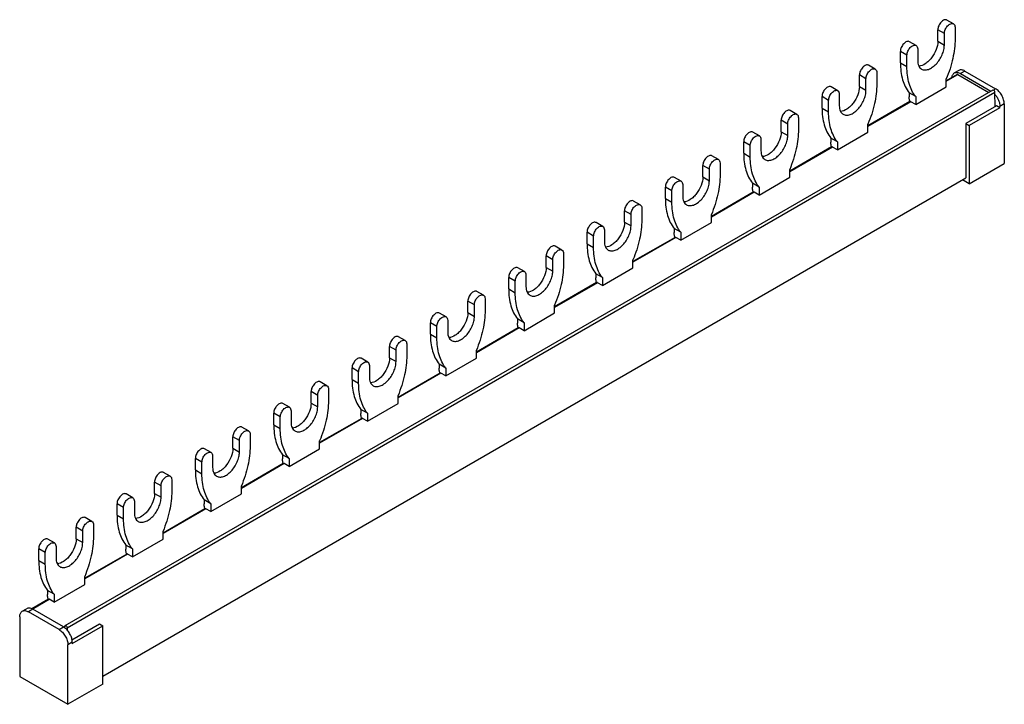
# Model space of a CAD drawing. Header units: millimetres. Extents: x 113 to 272, y 248 to 359.
import ezdxf

# ---------------------------------------------------------------- set-up
doc = ezdxf.new("R2010")
doc.units = ezdxf.units.MM
doc.header["$LTSCALE"] = 38.72
doc.layers.get('0').update_dxf_attribs({"linetype": 'CONTINUOUS'})

msp = doc.modelspace()

# ---------------------------------------------------------------- linework, layer by layer
at = {"color": 7, "linetype": 'Continuous'}
for p, q in [((263.52, 358.42), (262.46, 359.03)), ((260.98, 355.61), (260.98, 357.47)), ((262.04, 355), (262.04, 356.86)), ((263.77, 357.86), (263.77, 356)), ((257.47, 354.93), (256.41, 355.54)), ((254.94, 352.12), (254.94, 353.98)), ((256, 351.51), (256, 353.37)), ((257.73, 354.37), (257.73, 352.51)), ((250.86, 351.11), (249.8, 351.72)), ((248.32, 348.31), (248.32, 350.16)), ((251.12, 350.55), (251.12, 348.69)), ((264.09, 350.24), (262.36, 349.24)), ((264.36, 350.9), (263.66, 350.49)), ((264.24, 350.22), (269.21, 347.35)), ((264.66, 350.39), (269.57, 347.55)), ((265.36, 350.8), (270.31, 347.94)), ((249.38, 347.69), (249.38, 349.55)), ((262.36, 348.24), (262.36, 349.53)), ((269.86, 347.72), (119.95, 261.17)), ((244.82, 347.62), (243.76, 348.23)), ((245.07, 347.06), (245.07, 345.2)), ((256.35, 347.28), (256.35, 346.63)), ((257.41, 346.67), (256.35, 347.28)), ((257.41, 345.39), (262.36, 348.24)), ((270.27, 345.06), (270.22, 347.35)), ((242.28, 344.82), (242.28, 346.67)), ((243.34, 344.2), (243.34, 346.06)), ((256.49, 345.85), (249.7, 341.93)), ((257.41, 345.39), (256.64, 345.83)), ((257.41, 346.67), (257.41, 345.39)), ((271.73, 345.49), (271.73, 335.85)), ((238.21, 343.8), (237.15, 344.42)), ((270.46, 345.16), (265.51, 342.3)), ((271.02, 344.84), (266.07, 341.98)), ((271.02, 344.84), (270.46, 345.16)), ((271.02, 344.84), (271.02, 345.08)), ((235.67, 341), (235.67, 342.86)), ((236.73, 340.39), (236.73, 342.24)), ((238.46, 343.24), (238.46, 341.39)), ((249.7, 340.94), (249.7, 342.22)), ((265.51, 342.3), (266.07, 341.98)), ((265.51, 342.3), (265.51, 333.57)), ((232.16, 340.31), (231.1, 340.93)), ((244.75, 338.08), (249.7, 340.94)), ((266.07, 341.98), (266.07, 332.59)), ((229.62, 337.51), (229.62, 339.37)), ((232.41, 339.75), (232.41, 337.9)), ((243.69, 339.98), (243.69, 339.32)), ((244.75, 339.36), (243.69, 339.98)), ((244.75, 339.36), (244.75, 338.08)), ((230.68, 336.9), (230.68, 338.75)), ((243.83, 338.54), (237.05, 334.62)), ((244.75, 338.08), (243.98, 338.52)), ((225.55, 336.5), (224.49, 337.11)), ((225.8, 335.94), (225.8, 334.08)), ((266.07, 332.59), (271.73, 335.85)), ((223.01, 333.69), (223.01, 335.55)), ((224.07, 333.08), (224.07, 334.94)), ((237.05, 333.63), (237.05, 334.91)), ((126.07, 253.06), (265.51, 333.56)), ((219.5, 333.01), (218.44, 333.62)), ((231.03, 332.67), (231.03, 332.01)), ((232.1, 332.06), (231.03, 332.67)), ((232.1, 330.77), (237.05, 333.63)), ((266.07, 332.59), (264.95, 333.24)), ((216.96, 330.2), (216.96, 332.06)), ((218.02, 329.59), (218.02, 331.45)), ((219.76, 332.45), (219.76, 330.59)), ((231.17, 331.23), (224.39, 327.31)), ((232.1, 330.77), (231.32, 331.22)), ((232.1, 332.06), (232.1, 330.77)), ((212.89, 329.19), (211.83, 329.8)), ((210.35, 326.38), (210.35, 328.24)), ((213.15, 328.63), (213.15, 326.77)), ((206.85, 325.7), (205.79, 326.31)), ((211.41, 325.77), (211.41, 327.63)), ((219.44, 323.46), (224.39, 326.32)), ((224.39, 326.32), (224.39, 327.61)), ((204.31, 322.89), (204.31, 324.75)), ((207.1, 325.14), (207.1, 323.28)), ((218.38, 325.36), (218.38, 324.7)), ((219.44, 324.75), (218.38, 325.36)), ((219.44, 324.75), (219.44, 323.46)), ((205.37, 322.28), (205.37, 324.14)), ((218.52, 323.92), (211.73, 320.01)), ((219.44, 323.46), (218.67, 323.91)), ((200.23, 321.88), (199.17, 322.49)), ((197.7, 319.08), (197.7, 320.93)), ((198.76, 318.46), (198.76, 320.32)), ((200.49, 321.32), (200.49, 319.46)), ((211.73, 319.01), (211.73, 320.3)), ((194.19, 318.39), (193.13, 319)), ((206.78, 316.16), (211.73, 319.01)), ((191.65, 315.59), (191.65, 317.44)), ((192.71, 314.97), (192.71, 316.83)), ((194.44, 317.83), (194.44, 315.97)), ((205.86, 316.62), (199.07, 312.7)), ((205.72, 318.05), (205.72, 317.4)), ((206.78, 317.44), (205.72, 318.05)), ((206.78, 317.44), (206.78, 316.16)), ((187.58, 314.57), (186.52, 315.19)), ((206.78, 316.16), (206.01, 316.6)), ((185.04, 311.77), (185.04, 313.63)), ((187.83, 314.01), (187.83, 312.16)), ((186.1, 311.16), (186.1, 313.01)), ((199.07, 311.71), (199.07, 312.99)), ((181.53, 311.08), (180.47, 311.7)), ((181.79, 310.52), (181.79, 308.67)), ((193.06, 310.74), (193.06, 310.09)), ((194.12, 310.13), (193.06, 310.74)), ((194.12, 308.85), (199.07, 311.71)), ((178.99, 308.28), (178.99, 310.14)), ((180.05, 307.67), (180.05, 309.52)), ((193.2, 309.31), (186.42, 305.39)), ((194.12, 308.85), (193.35, 309.29)), ((194.12, 310.13), (194.12, 308.85)), ((174.92, 307.27), (173.86, 307.88)), ((172.38, 304.46), (172.38, 306.32)), ((173.44, 303.85), (173.44, 305.71)), ((175.17, 306.71), (175.17, 304.85)), ((186.42, 304.4), (186.42, 305.68)), ((168.87, 303.78), (167.81, 304.39)), ((181.47, 301.54), (186.42, 304.4)), ((166.33, 300.97), (166.33, 302.83)), ((169.13, 303.22), (169.13, 301.36)), ((180.41, 303.44), (180.41, 302.78)), ((181.47, 302.82), (180.41, 303.44)), ((181.47, 302.82), (181.47, 301.54)), ((167.4, 300.36), (167.4, 302.22)), ((180.55, 302), (173.76, 298.08)), ((181.47, 301.54), (180.7, 301.99)), ((162.26, 299.96), (161.2, 300.57)), ((162.52, 299.4), (162.52, 297.54)), ((159.72, 297.15), (159.72, 299.01)), ((160.78, 296.54), (160.78, 298.4)), ((173.76, 297.09), (173.76, 298.38)), ((156.22, 296.47), (155.16, 297.08)), ((167.75, 296.13), (167.75, 295.47)), ((168.81, 295.52), (167.75, 296.13)), ((168.81, 294.23), (173.76, 297.09)), ((153.68, 293.66), (153.68, 295.52)), ((154.74, 293.05), (154.74, 294.91)), ((156.47, 295.91), (156.47, 294.05)), ((167.89, 294.69), (161.1, 290.78)), ((168.81, 294.23), (168.04, 294.68)), ((168.81, 295.52), (168.81, 294.23)), ((149.61, 292.65), (148.55, 293.26)), ((147.07, 289.85), (147.07, 291.7)), ((149.86, 292.09), (149.86, 290.23)), ((143.56, 289.16), (142.5, 289.77)), ((148.13, 289.23), (148.13, 291.09)), ((156.15, 286.93), (161.1, 289.78)), ((161.1, 289.78), (161.1, 291.07)), ((141.02, 286.35), (141.02, 288.21)), ((143.81, 288.6), (143.81, 286.74)), ((155.09, 288.82), (155.09, 288.17)), ((156.15, 288.21), (155.09, 288.82)), ((156.15, 288.21), (156.15, 286.93)), ((142.08, 285.74), (142.08, 287.6)), ((155.23, 287.39), (148.45, 283.47)), ((156.15, 286.93), (155.38, 287.37)), ((136.95, 285.34), (135.89, 285.96)), ((134.41, 282.54), (134.41, 284.4)), ((135.47, 281.93), (135.47, 283.78)), ((137.2, 284.78), (137.2, 282.93)), ((148.45, 282.48), (148.45, 283.76)), ((130.9, 281.85), (129.84, 282.47)), ((143.5, 279.62), (148.45, 282.48)), ((128.36, 279.05), (128.36, 280.9)), ((129.42, 278.44), (129.42, 280.29)), ((131.16, 281.29), (131.16, 279.44)), ((142.57, 280.08), (135.79, 276.16)), ((142.43, 281.51), (142.43, 280.86)), ((143.5, 280.9), (142.43, 281.51)), ((143.5, 279.62), (142.72, 280.06)), ((143.5, 280.9), (143.5, 279.62)), ((124.29, 278.04), (123.23, 278.65)), ((121.75, 275.23), (121.75, 277.09)), ((124.55, 277.48), (124.55, 275.62)), ((122.81, 274.62), (122.81, 276.48)), ((135.79, 275.17), (135.79, 276.45)), ((118.25, 274.55), (117.19, 275.16)), ((118.5, 273.99), (118.5, 272.13)), ((129.78, 274.21), (129.78, 273.55)), ((130.84, 273.59), (129.78, 274.21)), ((130.84, 272.31), (135.79, 275.17)), ((115.71, 271.74), (115.71, 273.6)), ((116.77, 271.13), (116.77, 272.99)), ((129.92, 272.77), (123.13, 268.85)), ((130.84, 272.31), (130.07, 272.76)), ((130.84, 273.59), (130.84, 272.31)), ((123.13, 267.86), (123.13, 269.14)), ((118.18, 265), (123.13, 267.86)), ((117.12, 266.9), (117.12, 266.24)), ((118.18, 266.29), (117.12, 266.9)), ((118.18, 266.29), (118.18, 265)), ((117.26, 265.46), (114.57, 263.91)), ((118.18, 265), (117.41, 265.45)), ((112.63, 262.62), (112.63, 252.98)), ((113.04, 263.53), (113.75, 263.94)), ((118.99, 260.57), (114.04, 263.43)), ((119.7, 260.98), (114.75, 263.84)), ((119.91, 261.12), (119.95, 261.17)), ((121.06, 258.91), (125.5, 261.47)), ((121.12, 258.29), (126.07, 261.15)), ((125.5, 261.47), (126.07, 261.15)), ((126.07, 251.76), (126.07, 261.15)), ((120.31, 260.8), (120.32, 260.44)), ((120.41, 248.49), (120.41, 258.12)), ((121.12, 258.29), (121.12, 258.53)), ((112.63, 252.98), (120.41, 248.49)), ((126.07, 251.76), (120.41, 248.49))]:
    msp.add_line(p, q, dxfattribs=at)
at = {"color": 9, "linetype": 'Continuous'}
for p, q in [((262.04, 356.86), (260.98, 357.47)), ((260.98, 355.61), (262.04, 355)), ((256, 353.37), (254.94, 353.98)), ((254.94, 352.12), (256, 351.51)), ((249.38, 349.55), (248.32, 350.16)), ((262.36, 349.14), (264.24, 350.22)), ((265.36, 350.8), (264.66, 350.39)), ((270.22, 347.35), (120.31, 260.8)), ((248.32, 348.31), (249.38, 347.69)), ((269.94, 347.72), (270.31, 347.94)), ((243.34, 346.06), (242.28, 346.67)), ((256.64, 345.83), (249.7, 341.83)), ((271.73, 345.49), (271.02, 345.08)), ((242.28, 344.82), (243.34, 344.2)), ((236.73, 342.24), (235.67, 342.86)), ((235.67, 341), (236.73, 340.39)), ((230.68, 338.75), (229.62, 339.37)), ((229.62, 337.51), (230.68, 336.9)), ((243.98, 338.52), (237.05, 334.52)), ((224.07, 334.94), (223.01, 335.55)), ((223.01, 333.69), (224.07, 333.08)), ((218.02, 331.45), (216.96, 332.06)), ((231.32, 331.22), (224.39, 327.21)), ((216.96, 330.2), (218.02, 329.59)), ((211.41, 327.63), (210.35, 328.24)), ((210.35, 326.38), (211.41, 325.77)), ((205.37, 324.14), (204.31, 324.75)), ((218.67, 323.91), (211.73, 319.91)), ((204.31, 322.89), (205.37, 322.28)), ((198.76, 320.32), (197.7, 320.93)), ((197.7, 319.08), (198.76, 318.46)), ((192.71, 316.83), (191.65, 317.44)), ((191.65, 315.59), (192.71, 314.97)), ((206.01, 316.6), (199.07, 312.6)), ((186.1, 313.01), (185.04, 313.63)), ((185.04, 311.77), (186.1, 311.16)), ((180.05, 309.52), (178.99, 310.14)), ((193.35, 309.29), (186.42, 305.29)), ((178.99, 308.28), (180.05, 307.67)), ((173.44, 305.71), (172.38, 306.32)), ((172.38, 304.46), (173.44, 303.85)), ((167.4, 302.22), (166.33, 302.83)), ((166.33, 300.97), (167.4, 300.36)), ((180.7, 301.99), (173.76, 297.98)), ((160.78, 298.4), (159.72, 299.01)), ((159.72, 297.15), (160.78, 296.54)), ((154.74, 294.91), (153.68, 295.52)), ((168.04, 294.68), (161.1, 290.68)), ((153.68, 293.66), (154.74, 293.05)), ((148.13, 291.09), (147.07, 291.7)), ((147.07, 289.85), (148.13, 289.23)), ((142.08, 287.6), (141.02, 288.21)), ((155.38, 287.37), (148.45, 283.37)), ((141.02, 286.35), (142.08, 285.74)), ((135.47, 283.78), (134.41, 284.4)), ((134.41, 282.54), (135.47, 281.93)), ((129.42, 280.29), (128.36, 280.9)), ((142.72, 280.06), (135.79, 276.06)), ((128.36, 279.05), (129.42, 278.44)), ((122.81, 276.48), (121.75, 277.09)), ((121.75, 275.23), (122.81, 274.62)), ((116.77, 272.99), (115.71, 273.6)), ((130.07, 272.76), (123.13, 268.75)), ((115.71, 271.74), (116.77, 271.13)), ((114.67, 263.87), (117.41, 265.45)), ((114.75, 263.84), (114.04, 263.43)), ((118.99, 260.57), (119.7, 260.98)), ((121.12, 258.53), (120.41, 258.12))]:
    msp.add_line(p, q, dxfattribs=at)
at = {"color": 7, "linetype": 'Continuous'}
for centre, radius, start, end in [((118.69, 259.23), 2.02, 56.0404, 59.9374), ((122.3, 260.05), 2.62, 155.9502, 161.3078), ((118.56, 259.04), 2.25, 52.7259, 56.0203)]:
    msp.add_arc(centre, radius, start, end, dxfattribs=at)
for points, knots in [([(262.46, 359.03), (262.4, 359.07), (262.24, 359.11), (262, 359.06), (261.74, 358.92), (261.41, 358.63), (261.1, 358.14), (260.98, 357.69), (260.98, 357.47)], [0, 0, 0, 0, 0.087137, 0.18685, 0.30453, 0.438667, 0.730081, 1, 1, 1, 1]), ([(262.04, 356.86), (262.04, 357.08), (262.16, 357.53), (262.47, 358.01), (262.8, 358.31), (263.06, 358.44), (263.31, 358.49), (263.46, 358.46), (263.52, 358.42)], [0, 0, 0, 0, 0.269905, 0.561309, 0.695451, 0.813136, 0.912854, 1, 1, 1, 1]), ([(263.52, 358.42), (263.6, 358.37), (263.75, 358.19), (263.77, 357.98), (263.77, 357.86)], [0, 0, 0, 0, 0.449169, 1, 1, 1, 1]), ([(256.41, 355.54), (256.35, 355.58), (256.2, 355.62), (255.95, 355.57), (255.7, 355.43), (255.37, 355.13), (255.06, 354.65), (254.94, 354.2), (254.94, 353.98)], [0, 0, 0, 0, 0.087137, 0.18685, 0.30453, 0.438667, 0.730081, 1, 1, 1, 1]), ([(256, 353.37), (256, 353.59), (256.12, 354.04), (256.43, 354.52), (256.76, 354.82), (257.01, 354.95), (257.26, 355), (257.41, 354.96), (257.47, 354.93)], [0, 0, 0, 0, 0.269905, 0.561309, 0.695451, 0.813136, 0.912854, 1, 1, 1, 1]), ([(257.47, 354.93), (257.56, 354.88), (257.7, 354.7), (257.73, 354.49), (257.73, 354.37)], [0, 0, 0, 0, 0.449169, 1, 1, 1, 1]), ([(260.98, 355.61), (260.98, 355.15), (260.76, 354.19), (260.16, 353.11), (259.51, 352.38), (258.86, 351.85), (258.27, 351.59), (257.9, 351.58)], [0, 0, 0, 0, 0.254379, 0.533878, 0.669211, 0.794256, 1, 1, 1, 1]), ([(258.36, 351.11), (258.51, 351.03), (258.89, 350.93), (259.51, 351.05), (260.14, 351.4), (260.74, 351.93), (261.28, 352.61), (261.7, 353.39), (261.97, 354.19), (262.04, 354.74), (262.04, 355)], [0, 0, 0, 0, 0.08693, 0.186399, 0.303787, 0.437599, 0.582098, 0.729417, 0.87117, 1, 1, 1, 1]), ([(263.77, 356), (263.77, 354.94), (263.49, 352.72), (262.8, 350.6), (262.36, 349.53)], [0, 0, 0, 0, 0.476593, 1, 1, 1, 1]), ([(249.8, 351.72), (249.74, 351.76), (249.59, 351.8), (249.34, 351.75), (249.09, 351.61), (248.76, 351.32), (248.44, 350.84), (248.32, 350.38), (248.32, 350.16)], [0, 0, 0, 0, 0.087137, 0.18685, 0.30453, 0.438667, 0.730081, 1, 1, 1, 1]), ([(254.94, 352.12), (254.94, 351.2), (255.12, 349.49), (255.86, 347.9), (256.35, 347.28)], [0, 0, 0, 0, 0.53968, 1, 1, 1, 1]), ([(257.73, 352.51), (257.73, 352.36), (257.75, 352.06), (257.87, 351.66), (258.07, 351.33), (258.26, 351.17), (258.36, 351.11)], [0, 0, 0, 0, 0.289642, 0.549112, 0.782236, 1, 1, 1, 1]), ([(249.38, 349.55), (249.38, 349.77), (249.5, 350.22), (249.82, 350.71), (250.15, 351), (250.4, 351.14), (250.65, 351.19), (250.8, 351.15), (250.86, 351.11)], [0, 0, 0, 0, 0.269905, 0.561309, 0.695451, 0.813136, 0.912854, 1, 1, 1, 1]), ([(250.86, 351.11), (250.95, 351.06), (251.09, 350.89), (251.12, 350.67), (251.12, 350.55)], [0, 0, 0, 0, 0.449169, 1, 1, 1, 1]), ([(257.41, 346.67), (256.92, 347.28), (256.18, 348.87), (256, 350.59), (256, 351.51)], [0, 0, 0, 0, 0.46032, 1, 1, 1, 1]), ([(263.26, 349.78), (263.27, 349.86), (263.3, 350.01), (263.38, 350.21), (263.5, 350.37), (263.6, 350.46), (263.66, 350.49)], [0, 0, 0, 0, 0.281659, 0.538196, 0.774739, 1, 1, 1, 1]), ([(263.66, 350.49), (263.72, 350.53), (263.88, 350.58), (264.13, 350.59), (264.4, 350.52), (264.57, 350.44), (264.66, 350.39)], [0, 0, 0, 0, 0.217772, 0.450956, 0.710192, 1, 1, 1, 1]), ([(264.24, 350.22), (264.23, 350.23), (264.18, 350.25), (264.12, 350.25), (264.09, 350.24)], [0, 0, 0, 0, 0.293559, 1, 1, 1, 1]), ([(265.36, 350.8), (265.28, 350.85), (265.1, 350.93), (264.83, 350.99), (264.58, 350.99), (264.43, 350.93), (264.36, 350.9)], [0, 0, 0, 0, 0.289808, 0.549044, 0.782228, 1, 1, 1, 1]), ([(251.12, 348.69), (251.12, 347.64), (250.84, 345.42), (250.15, 343.29), (249.7, 342.22)], [0, 0, 0, 0, 0.476593, 1, 1, 1, 1]), ([(243.76, 348.23), (243.7, 348.27), (243.54, 348.31), (243.29, 348.26), (243.04, 348.12), (242.71, 347.83), (242.4, 347.35), (242.28, 346.89), (242.28, 346.67)], [0, 0, 0, 0, 0.087137, 0.18685, 0.30453, 0.438667, 0.730081, 1, 1, 1, 1]), ([(243.34, 346.06), (243.34, 346.28), (243.46, 346.73), (243.77, 347.21), (244.1, 347.51), (244.35, 347.65), (244.6, 347.7), (244.76, 347.66), (244.82, 347.62)], [0, 0, 0, 0, 0.269905, 0.561309, 0.695451, 0.813136, 0.912854, 1, 1, 1, 1]), ([(244.82, 347.62), (244.9, 347.57), (245.04, 347.4), (245.07, 347.18), (245.07, 347.06)], [0, 0, 0, 0, 0.449169, 1, 1, 1, 1]), ([(248.32, 348.31), (248.32, 347.84), (248.1, 346.88), (247.51, 345.81), (246.85, 345.07), (246.2, 344.54), (245.61, 344.29), (245.24, 344.28)], [0, 0, 0, 0, 0.254379, 0.533878, 0.669211, 0.794256, 1, 1, 1, 1]), ([(245.7, 343.81), (245.86, 343.72), (246.24, 343.62), (246.85, 343.74), (247.48, 344.09), (248.09, 344.62), (248.62, 345.3), (249.04, 346.08), (249.31, 346.88), (249.38, 347.43), (249.38, 347.69)], [0, 0, 0, 0, 0.08693, 0.186399, 0.303787, 0.437599, 0.582098, 0.729417, 0.87117, 1, 1, 1, 1]), ([(270.22, 347.35), (270.22, 347.4), (270.19, 347.51), (270.1, 347.64), (269.98, 347.74), (269.89, 347.74), (269.86, 347.72)], [0, 0, 0, 0, 0.273491, 0.566183, 0.816617, 1, 1, 1, 1]), ([(270.24, 347), (270.36, 346.86), (270.57, 346.56), (270.82, 346.08), (270.98, 345.58), (271.02, 345.24), (271.02, 345.08)], [0, 0, 0, 0, 0.259308, 0.520906, 0.771597, 1, 1, 1, 1]), ([(271.73, 345.49), (271.73, 345.6), (271.71, 345.83), (271.63, 346.18), (271.5, 346.54), (271.32, 346.89), (271.11, 347.21), (270.87, 347.5), (270.6, 347.75), (270.41, 347.88), (270.31, 347.94)], [0, 0, 0, 0, 0.114159, 0.237326, 0.366978, 0.500001, 0.633024, 0.762675, 0.885842, 1, 1, 1, 1]), ([(256.47, 345.83), (256.45, 345.9), (256.38, 346.16), (256.35, 346.43), (256.35, 346.63)], [0, 0, 0, 0, 0.263311, 1, 1, 1, 1]), ([(256.64, 345.83), (256.63, 345.84), (256.58, 345.86), (256.52, 345.87), (256.49, 345.85)], [0, 0, 0, 0, 0.295287, 1, 1, 1, 1]), ([(237.15, 344.42), (237.08, 344.45), (236.93, 344.49), (236.68, 344.44), (236.43, 344.3), (236.1, 344.01), (235.79, 343.53), (235.67, 343.07), (235.67, 342.86)], [0, 0, 0, 0, 0.087137, 0.18685, 0.30453, 0.438667, 0.730081, 1, 1, 1, 1]), ([(236.73, 342.24), (236.73, 342.46), (236.85, 342.92), (237.16, 343.4), (237.49, 343.69), (237.74, 343.83), (237.99, 343.88), (238.14, 343.84), (238.21, 343.8)], [0, 0, 0, 0, 0.269905, 0.561309, 0.695451, 0.813136, 0.912854, 1, 1, 1, 1]), ([(238.21, 343.8), (238.29, 343.76), (238.43, 343.58), (238.46, 343.36), (238.46, 343.24)], [0, 0, 0, 0, 0.449169, 1, 1, 1, 1]), ([(242.28, 344.82), (242.28, 343.9), (242.46, 342.18), (243.2, 340.59), (243.69, 339.98)], [0, 0, 0, 0, 0.53968, 1, 1, 1, 1]), ([(244.75, 339.36), (244.26, 339.98), (243.52, 341.57), (243.34, 343.28), (243.34, 344.2)], [0, 0, 0, 0, 0.46032, 1, 1, 1, 1]), ([(245.07, 345.2), (245.07, 345.05), (245.09, 344.75), (245.21, 344.35), (245.41, 344.02), (245.6, 343.87), (245.7, 343.81)], [0, 0, 0, 0, 0.289642, 0.549112, 0.782236, 1, 1, 1, 1]), ([(231.1, 340.93), (231.04, 340.96), (230.88, 341), (230.64, 340.95), (230.38, 340.81), (230.05, 340.52), (229.74, 340.04), (229.62, 339.58), (229.62, 339.37)], [0, 0, 0, 0, 0.087137, 0.18685, 0.30453, 0.438667, 0.730081, 1, 1, 1, 1]), ([(235.67, 341), (235.67, 340.54), (235.45, 339.57), (234.85, 338.5), (234.2, 337.76), (233.54, 337.23), (232.96, 336.98), (232.58, 336.97)], [0, 0, 0, 0, 0.254379, 0.533878, 0.669211, 0.794256, 1, 1, 1, 1]), ([(238.46, 341.39), (238.46, 340.33), (238.18, 338.11), (237.49, 335.99), (237.05, 334.91)], [0, 0, 0, 0, 0.476593, 1, 1, 1, 1]), ([(230.68, 338.75), (230.68, 338.97), (230.8, 339.43), (231.11, 339.91), (231.44, 340.2), (231.7, 340.34), (231.95, 340.39), (232.1, 340.35), (232.16, 340.31)], [0, 0, 0, 0, 0.269905, 0.561309, 0.695451, 0.813136, 0.912854, 1, 1, 1, 1]), ([(232.16, 340.31), (232.24, 340.27), (232.39, 340.09), (232.41, 339.87), (232.41, 339.75)], [0, 0, 0, 0, 0.449169, 1, 1, 1, 1]), ([(233.05, 336.5), (233.2, 336.41), (233.58, 336.31), (234.2, 336.44), (234.83, 336.78), (235.43, 337.31), (235.96, 338), (236.38, 338.77), (236.65, 339.58), (236.73, 340.13), (236.73, 340.39)], [0, 0, 0, 0, 0.08693, 0.186399, 0.303787, 0.437599, 0.582098, 0.729417, 0.87117, 1, 1, 1, 1]), ([(243.81, 338.52), (243.79, 338.59), (243.73, 338.85), (243.69, 339.12), (243.69, 339.32)], [0, 0, 0, 0, 0.263311, 1, 1, 1, 1]), ([(229.62, 337.51), (229.62, 336.59), (229.8, 334.87), (230.55, 333.28), (231.03, 332.67)], [0, 0, 0, 0, 0.53968, 1, 1, 1, 1]), ([(232.41, 337.9), (232.41, 337.74), (232.44, 337.45), (232.56, 337.04), (232.76, 336.72), (232.94, 336.56), (233.05, 336.5)], [0, 0, 0, 0, 0.289642, 0.549112, 0.782236, 1, 1, 1, 1]), ([(243.98, 338.52), (243.97, 338.53), (243.92, 338.55), (243.86, 338.56), (243.83, 338.54)], [0, 0, 0, 0, 0.295287, 1, 1, 1, 1]), ([(224.49, 337.11), (224.43, 337.14), (224.27, 337.18), (224.03, 337.13), (223.77, 337), (223.44, 336.7), (223.13, 336.22), (223.01, 335.77), (223.01, 335.55)], [0, 0, 0, 0, 0.087137, 0.18685, 0.30453, 0.438667, 0.730081, 1, 1, 1, 1]), ([(224.07, 334.94), (224.07, 335.15), (224.19, 335.61), (224.5, 336.09), (224.83, 336.38), (225.09, 336.52), (225.33, 336.57), (225.49, 336.53), (225.55, 336.5)], [0, 0, 0, 0, 0.269905, 0.561309, 0.695451, 0.813136, 0.912854, 1, 1, 1, 1]), ([(225.55, 336.5), (225.63, 336.45), (225.77, 336.27), (225.8, 336.05), (225.8, 335.94)], [0, 0, 0, 0, 0.449169, 1, 1, 1, 1]), ([(232.1, 332.06), (231.61, 332.67), (230.86, 334.26), (230.68, 335.98), (230.68, 336.9)], [0, 0, 0, 0, 0.46032, 1, 1, 1, 1]), ([(218.44, 333.62), (218.38, 333.65), (218.23, 333.69), (217.98, 333.64), (217.73, 333.51), (217.4, 333.21), (217.08, 332.73), (216.96, 332.28), (216.96, 332.06)], [0, 0, 0, 0, 0.087137, 0.18685, 0.30453, 0.438667, 0.730081, 1, 1, 1, 1]), ([(218.02, 331.45), (218.02, 331.66), (218.14, 332.12), (218.46, 332.6), (218.79, 332.89), (219.04, 333.03), (219.29, 333.08), (219.44, 333.04), (219.5, 333.01)], [0, 0, 0, 0, 0.269905, 0.561309, 0.695451, 0.813136, 0.912854, 1, 1, 1, 1]), ([(219.5, 333.01), (219.59, 332.96), (219.73, 332.78), (219.76, 332.56), (219.76, 332.45)], [0, 0, 0, 0, 0.449169, 1, 1, 1, 1]), ([(223.01, 333.69), (223.01, 333.23), (222.79, 332.26), (222.19, 331.19), (221.54, 330.45), (220.88, 329.92), (220.3, 329.67), (219.93, 329.66)], [0, 0, 0, 0, 0.254379, 0.533878, 0.669211, 0.794256, 1, 1, 1, 1]), ([(220.39, 329.19), (220.54, 329.1), (220.92, 329.01), (221.54, 329.13), (222.17, 329.47), (222.77, 330.01), (223.31, 330.69), (223.72, 331.46), (224, 332.27), (224.07, 332.82), (224.07, 333.08)], [0, 0, 0, 0, 0.08693, 0.186399, 0.303787, 0.437599, 0.582098, 0.729417, 0.87117, 1, 1, 1, 1]), ([(225.8, 334.08), (225.8, 333.02), (225.52, 330.8), (224.83, 328.68), (224.39, 327.61)], [0, 0, 0, 0, 0.476593, 1, 1, 1, 1]), ([(231.15, 331.21), (231.13, 331.28), (231.07, 331.54), (231.03, 331.81), (231.03, 332.01)], [0, 0, 0, 0, 0.263311, 1, 1, 1, 1]), ([(231.32, 331.22), (231.31, 331.22), (231.27, 331.25), (231.21, 331.25), (231.17, 331.23)], [0, 0, 0, 0, 0.295287, 1, 1, 1, 1]), ([(211.83, 329.8), (211.77, 329.84), (211.62, 329.88), (211.37, 329.83), (211.12, 329.69), (210.78, 329.39), (210.47, 328.91), (210.35, 328.46), (210.35, 328.24)], [0, 0, 0, 0, 0.087137, 0.18685, 0.30453, 0.438667, 0.730081, 1, 1, 1, 1]), ([(216.96, 330.2), (216.96, 329.28), (217.15, 327.56), (217.89, 325.97), (218.38, 325.36)], [0, 0, 0, 0, 0.53968, 1, 1, 1, 1]), ([(219.44, 324.75), (218.95, 325.36), (218.21, 326.95), (218.02, 328.67), (218.02, 329.59)], [0, 0, 0, 0, 0.46032, 1, 1, 1, 1]), ([(219.76, 330.59), (219.76, 330.43), (219.78, 330.14), (219.9, 329.74), (220.1, 329.41), (220.29, 329.25), (220.39, 329.19)], [0, 0, 0, 0, 0.289642, 0.549112, 0.782236, 1, 1, 1, 1]), ([(211.41, 327.63), (211.41, 327.85), (211.53, 328.3), (211.84, 328.78), (212.18, 329.08), (212.43, 329.21), (212.68, 329.26), (212.83, 329.22), (212.89, 329.19)], [0, 0, 0, 0, 0.269905, 0.561309, 0.695451, 0.813136, 0.912854, 1, 1, 1, 1]), ([(212.89, 329.19), (212.97, 329.14), (213.12, 328.96), (213.15, 328.75), (213.15, 328.63)], [0, 0, 0, 0, 0.449169, 1, 1, 1, 1]), ([(205.79, 326.31), (205.72, 326.35), (205.57, 326.39), (205.32, 326.34), (205.07, 326.2), (204.74, 325.9), (204.43, 325.42), (204.31, 324.97), (204.31, 324.75)], [0, 0, 0, 0, 0.087137, 0.18685, 0.30453, 0.438667, 0.730081, 1, 1, 1, 1]), ([(210.35, 326.38), (210.35, 325.92), (210.13, 324.96), (209.54, 323.88), (208.88, 323.15), (208.23, 322.62), (207.64, 322.36), (207.27, 322.35)], [0, 0, 0, 0, 0.254379, 0.533878, 0.669211, 0.794256, 1, 1, 1, 1]), ([(213.15, 326.77), (213.15, 325.71), (212.86, 323.49), (212.18, 321.37), (211.73, 320.3)], [0, 0, 0, 0, 0.476593, 1, 1, 1, 1]), ([(205.37, 324.14), (205.37, 324.36), (205.49, 324.81), (205.8, 325.29), (206.13, 325.59), (206.38, 325.72), (206.63, 325.77), (206.78, 325.73), (206.85, 325.7)], [0, 0, 0, 0, 0.269905, 0.561309, 0.695451, 0.813136, 0.912854, 1, 1, 1, 1]), ([(206.85, 325.7), (206.93, 325.65), (207.07, 325.47), (207.1, 325.26), (207.1, 325.14)], [0, 0, 0, 0, 0.449169, 1, 1, 1, 1]), ([(207.73, 321.88), (207.88, 321.8), (208.27, 321.7), (208.88, 321.82), (209.51, 322.17), (210.12, 322.7), (210.65, 323.38), (211.07, 324.16), (211.34, 324.96), (211.41, 325.51), (211.41, 325.77)], [0, 0, 0, 0, 0.08693, 0.186399, 0.303787, 0.437599, 0.582098, 0.729417, 0.87117, 1, 1, 1, 1]), ([(218.49, 323.91), (218.48, 323.98), (218.41, 324.24), (218.38, 324.51), (218.38, 324.7)], [0, 0, 0, 0, 0.263311, 1, 1, 1, 1]), ([(207.1, 323.28), (207.1, 323.13), (207.12, 322.83), (207.24, 322.43), (207.44, 322.1), (207.63, 321.94), (207.73, 321.88)], [0, 0, 0, 0, 0.289642, 0.549112, 0.782236, 1, 1, 1, 1]), ([(218.67, 323.91), (218.65, 323.92), (218.61, 323.94), (218.55, 323.94), (218.52, 323.92)], [0, 0, 0, 0, 0.295287, 1, 1, 1, 1]), ([(199.17, 322.49), (199.11, 322.53), (198.96, 322.57), (198.71, 322.52), (198.46, 322.38), (198.13, 322.09), (197.82, 321.61), (197.7, 321.15), (197.7, 320.93)], [0, 0, 0, 0, 0.087137, 0.18685, 0.30453, 0.438667, 0.730081, 1, 1, 1, 1]), ([(198.76, 320.32), (198.76, 320.54), (198.88, 320.99), (199.19, 321.47), (199.52, 321.77), (199.77, 321.91), (200.02, 321.96), (200.17, 321.92), (200.23, 321.88)], [0, 0, 0, 0, 0.269905, 0.561309, 0.695451, 0.813136, 0.912854, 1, 1, 1, 1]), ([(200.23, 321.88), (200.32, 321.83), (200.46, 321.66), (200.49, 321.44), (200.49, 321.32)], [0, 0, 0, 0, 0.449169, 1, 1, 1, 1]), ([(204.31, 322.89), (204.31, 321.97), (204.49, 320.26), (205.23, 318.67), (205.72, 318.05)], [0, 0, 0, 0, 0.53968, 1, 1, 1, 1]), ([(206.78, 317.44), (206.29, 318.05), (205.55, 319.64), (205.37, 321.36), (205.37, 322.28)], [0, 0, 0, 0, 0.46032, 1, 1, 1, 1]), ([(193.13, 319), (193.07, 319.04), (192.91, 319.08), (192.67, 319.03), (192.41, 318.89), (192.08, 318.6), (191.77, 318.12), (191.65, 317.66), (191.65, 317.44)], [0, 0, 0, 0, 0.087137, 0.18685, 0.30453, 0.438667, 0.730081, 1, 1, 1, 1]), ([(192.71, 316.83), (192.71, 317.05), (192.83, 317.5), (193.14, 317.98), (193.47, 318.28), (193.73, 318.42), (193.97, 318.47), (194.13, 318.43), (194.19, 318.39)], [0, 0, 0, 0, 0.269905, 0.561309, 0.695451, 0.813136, 0.912854, 1, 1, 1, 1]), ([(194.19, 318.39), (194.27, 318.34), (194.41, 318.17), (194.44, 317.95), (194.44, 317.83)], [0, 0, 0, 0, 0.449169, 1, 1, 1, 1]), ([(197.7, 319.08), (197.7, 318.61), (197.47, 317.65), (196.88, 316.58), (196.23, 315.84), (195.57, 315.31), (194.98, 315.06), (194.61, 315.05)], [0, 0, 0, 0, 0.254379, 0.533878, 0.669211, 0.794256, 1, 1, 1, 1]), ([(195.07, 314.58), (195.23, 314.49), (195.61, 314.39), (196.23, 314.51), (196.85, 314.86), (197.46, 315.39), (197.99, 316.07), (198.41, 316.85), (198.68, 317.65), (198.76, 318.2), (198.76, 318.46)], [0, 0, 0, 0, 0.08693, 0.186399, 0.303787, 0.437599, 0.582098, 0.729417, 0.87117, 1, 1, 1, 1]), ([(200.49, 319.46), (200.49, 318.41), (200.21, 316.18), (199.52, 314.06), (199.07, 312.99)], [0, 0, 0, 0, 0.476593, 1, 1, 1, 1]), ([(205.84, 316.6), (205.82, 316.67), (205.75, 316.93), (205.72, 317.2), (205.72, 317.4)], [0, 0, 0, 0, 0.263311, 1, 1, 1, 1]), ([(206.01, 316.6), (206, 316.61), (205.95, 316.63), (205.89, 316.64), (205.86, 316.62)], [0, 0, 0, 0, 0.295287, 1, 1, 1, 1]), ([(186.52, 315.19), (186.46, 315.22), (186.3, 315.26), (186.05, 315.21), (185.8, 315.07), (185.47, 314.78), (185.16, 314.3), (185.04, 313.84), (185.04, 313.63)], [0, 0, 0, 0, 0.087137, 0.18685, 0.30453, 0.438667, 0.730081, 1, 1, 1, 1]), ([(191.65, 315.59), (191.65, 314.67), (191.83, 312.95), (192.57, 311.36), (193.06, 310.74)], [0, 0, 0, 0, 0.53968, 1, 1, 1, 1]), ([(194.44, 315.97), (194.44, 315.82), (194.47, 315.52), (194.58, 315.12), (194.79, 314.79), (194.97, 314.64), (195.07, 314.58)], [0, 0, 0, 0, 0.289642, 0.549112, 0.782236, 1, 1, 1, 1]), ([(186.1, 313.01), (186.1, 313.23), (186.22, 313.69), (186.53, 314.17), (186.86, 314.46), (187.11, 314.6), (187.36, 314.65), (187.52, 314.61), (187.58, 314.57)], [0, 0, 0, 0, 0.269905, 0.561309, 0.695451, 0.813136, 0.912854, 1, 1, 1, 1]), ([(187.58, 314.57), (187.66, 314.53), (187.8, 314.35), (187.83, 314.13), (187.83, 314.01)], [0, 0, 0, 0, 0.449169, 1, 1, 1, 1]), ([(194.12, 310.13), (193.64, 310.75), (192.89, 312.34), (192.71, 314.05), (192.71, 314.97)], [0, 0, 0, 0, 0.46032, 1, 1, 1, 1]), ([(187.83, 312.16), (187.83, 311.1), (187.55, 308.88), (186.86, 306.76), (186.42, 305.68)], [0, 0, 0, 0, 0.476593, 1, 1, 1, 1]), ([(180.47, 311.7), (180.41, 311.73), (180.26, 311.77), (180.01, 311.72), (179.76, 311.58), (179.42, 311.29), (179.11, 310.81), (178.99, 310.35), (178.99, 310.14)], [0, 0, 0, 0, 0.087137, 0.18685, 0.30453, 0.438667, 0.730081, 1, 1, 1, 1]), ([(180.05, 309.52), (180.05, 309.74), (180.17, 310.2), (180.48, 310.68), (180.82, 310.97), (181.07, 311.11), (181.32, 311.16), (181.47, 311.12), (181.53, 311.08)], [0, 0, 0, 0, 0.269905, 0.561309, 0.695451, 0.813136, 0.912854, 1, 1, 1, 1]), ([(181.53, 311.08), (181.61, 311.04), (181.76, 310.86), (181.79, 310.64), (181.79, 310.52)], [0, 0, 0, 0, 0.449169, 1, 1, 1, 1]), ([(185.04, 311.77), (185.04, 311.31), (184.82, 310.34), (184.22, 309.27), (183.57, 308.53), (182.91, 308), (182.33, 307.75), (181.95, 307.74)], [0, 0, 0, 0, 0.254379, 0.533878, 0.669211, 0.794256, 1, 1, 1, 1]), ([(182.42, 307.27), (182.57, 307.18), (182.95, 307.08), (183.57, 307.21), (184.2, 307.55), (184.8, 308.08), (185.33, 308.77), (185.75, 309.54), (186.03, 310.35), (186.1, 310.9), (186.1, 311.16)], [0, 0, 0, 0, 0.08693, 0.186399, 0.303787, 0.437599, 0.582098, 0.729417, 0.87117, 1, 1, 1, 1]), ([(181.79, 308.67), (181.79, 308.51), (181.81, 308.22), (181.93, 307.81), (182.13, 307.49), (182.32, 307.33), (182.42, 307.27)], [0, 0, 0, 0, 0.289642, 0.549112, 0.782236, 1, 1, 1, 1]), ([(193.18, 309.29), (193.16, 309.36), (193.1, 309.62), (193.06, 309.89), (193.06, 310.09)], [0, 0, 0, 0, 0.263311, 1, 1, 1, 1]), ([(193.35, 309.29), (193.34, 309.3), (193.29, 309.32), (193.23, 309.33), (193.2, 309.31)], [0, 0, 0, 0, 0.295287, 1, 1, 1, 1]), ([(173.86, 307.88), (173.8, 307.91), (173.64, 307.95), (173.4, 307.9), (173.14, 307.77), (172.81, 307.47), (172.5, 306.99), (172.38, 306.54), (172.38, 306.32)], [0, 0, 0, 0, 0.087137, 0.18685, 0.30453, 0.438667, 0.730081, 1, 1, 1, 1]), ([(173.44, 305.71), (173.44, 305.92), (173.56, 306.38), (173.87, 306.86), (174.2, 307.15), (174.46, 307.29), (174.71, 307.34), (174.86, 307.3), (174.92, 307.27)], [0, 0, 0, 0, 0.269905, 0.561309, 0.695451, 0.813136, 0.912854, 1, 1, 1, 1]), ([(174.92, 307.27), (175, 307.22), (175.15, 307.04), (175.17, 306.82), (175.17, 306.71)], [0, 0, 0, 0, 0.449169, 1, 1, 1, 1]), ([(178.99, 308.28), (178.99, 307.36), (179.18, 305.64), (179.92, 304.05), (180.41, 303.44)], [0, 0, 0, 0, 0.53968, 1, 1, 1, 1]), ([(181.47, 302.82), (180.98, 303.44), (180.24, 305.03), (180.05, 306.75), (180.05, 307.67)], [0, 0, 0, 0, 0.46032, 1, 1, 1, 1]), ([(167.81, 304.39), (167.75, 304.42), (167.6, 304.46), (167.35, 304.41), (167.1, 304.28), (166.77, 303.98), (166.46, 303.5), (166.33, 303.05), (166.33, 302.83)], [0, 0, 0, 0, 0.087137, 0.18685, 0.30453, 0.438667, 0.730081, 1, 1, 1, 1]), ([(172.38, 304.46), (172.38, 304), (172.16, 303.03), (171.56, 301.96), (170.91, 301.22), (170.26, 300.69), (169.67, 300.44), (169.3, 300.43)], [0, 0, 0, 0, 0.254379, 0.533878, 0.669211, 0.794256, 1, 1, 1, 1]), ([(175.17, 304.85), (175.17, 303.79), (174.89, 301.57), (174.2, 299.45), (173.76, 298.38)], [0, 0, 0, 0, 0.476593, 1, 1, 1, 1]), ([(167.4, 302.22), (167.4, 302.43), (167.52, 302.89), (167.83, 303.37), (168.16, 303.66), (168.41, 303.8), (168.66, 303.85), (168.81, 303.81), (168.87, 303.78)], [0, 0, 0, 0, 0.269905, 0.561309, 0.695451, 0.813136, 0.912854, 1, 1, 1, 1]), ([(168.87, 303.78), (168.96, 303.73), (169.1, 303.55), (169.13, 303.33), (169.13, 303.22)], [0, 0, 0, 0, 0.449169, 1, 1, 1, 1]), ([(169.76, 299.96), (169.91, 299.87), (170.29, 299.78), (170.91, 299.9), (171.54, 300.24), (172.14, 300.78), (172.68, 301.46), (173.1, 302.23), (173.37, 303.04), (173.44, 303.59), (173.44, 303.85)], [0, 0, 0, 0, 0.08693, 0.186399, 0.303787, 0.437599, 0.582098, 0.729417, 0.87117, 1, 1, 1, 1]), ([(180.52, 301.98), (180.5, 302.05), (180.44, 302.31), (180.41, 302.58), (180.41, 302.78)], [0, 0, 0, 0, 0.263311, 1, 1, 1, 1]), ([(166.33, 300.97), (166.33, 300.05), (166.52, 298.33), (167.26, 296.74), (167.75, 296.13)], [0, 0, 0, 0, 0.53968, 1, 1, 1, 1]), ([(169.13, 301.36), (169.13, 301.2), (169.15, 300.91), (169.27, 300.51), (169.47, 300.18), (169.66, 300.02), (169.76, 299.96)], [0, 0, 0, 0, 0.289642, 0.549112, 0.782236, 1, 1, 1, 1]), ([(180.7, 301.99), (180.68, 301.99), (180.64, 302.02), (180.58, 302.02), (180.55, 302)], [0, 0, 0, 0, 0.295287, 1, 1, 1, 1]), ([(161.2, 300.57), (161.14, 300.61), (160.99, 300.65), (160.74, 300.6), (160.49, 300.46), (160.16, 300.16), (159.84, 299.68), (159.72, 299.23), (159.72, 299.01)], [0, 0, 0, 0, 0.087137, 0.18685, 0.30453, 0.438667, 0.730081, 1, 1, 1, 1]), ([(160.78, 298.4), (160.78, 298.62), (160.9, 299.07), (161.22, 299.55), (161.55, 299.85), (161.8, 299.98), (162.05, 300.03), (162.2, 299.99), (162.26, 299.96)], [0, 0, 0, 0, 0.269905, 0.561309, 0.695451, 0.813136, 0.912854, 1, 1, 1, 1]), ([(162.26, 299.96), (162.35, 299.91), (162.49, 299.73), (162.52, 299.52), (162.52, 299.4)], [0, 0, 0, 0, 0.449169, 1, 1, 1, 1]), ([(168.81, 295.52), (168.32, 296.13), (167.58, 297.72), (167.4, 299.44), (167.4, 300.36)], [0, 0, 0, 0, 0.46032, 1, 1, 1, 1]), ([(162.52, 297.54), (162.52, 296.48), (162.24, 294.26), (161.55, 292.14), (161.1, 291.07)], [0, 0, 0, 0, 0.476593, 1, 1, 1, 1]), ([(155.16, 297.08), (155.1, 297.12), (154.94, 297.16), (154.69, 297.11), (154.44, 296.97), (154.11, 296.67), (153.8, 296.19), (153.68, 295.74), (153.68, 295.52)], [0, 0, 0, 0, 0.087137, 0.18685, 0.30453, 0.438667, 0.730081, 1, 1, 1, 1]), ([(154.74, 294.91), (154.74, 295.13), (154.86, 295.58), (155.17, 296.06), (155.5, 296.36), (155.75, 296.49), (156, 296.54), (156.16, 296.5), (156.22, 296.47)], [0, 0, 0, 0, 0.269905, 0.561309, 0.695451, 0.813136, 0.912854, 1, 1, 1, 1]), ([(156.22, 296.47), (156.3, 296.42), (156.44, 296.24), (156.47, 296.02), (156.47, 295.91)], [0, 0, 0, 0, 0.449169, 1, 1, 1, 1]), ([(159.72, 297.15), (159.72, 296.69), (159.5, 295.73), (158.91, 294.65), (158.25, 293.92), (157.6, 293.39), (157.01, 293.13), (156.64, 293.12)], [0, 0, 0, 0, 0.254379, 0.533878, 0.669211, 0.794256, 1, 1, 1, 1]), ([(157.1, 292.65), (157.25, 292.57), (157.64, 292.47), (158.25, 292.59), (158.88, 292.94), (159.49, 293.47), (160.02, 294.15), (160.44, 294.93), (160.71, 295.73), (160.78, 296.28), (160.78, 296.54)], [0, 0, 0, 0, 0.08693, 0.186399, 0.303787, 0.437599, 0.582098, 0.729417, 0.87117, 1, 1, 1, 1]), ([(167.87, 294.68), (167.85, 294.75), (167.78, 295.01), (167.75, 295.28), (167.75, 295.47)], [0, 0, 0, 0, 0.263311, 1, 1, 1, 1]), ([(168.04, 294.68), (168.03, 294.69), (167.98, 294.71), (167.92, 294.71), (167.89, 294.69)], [0, 0, 0, 0, 0.295287, 1, 1, 1, 1]), ([(148.55, 293.26), (148.48, 293.3), (148.33, 293.34), (148.08, 293.29), (147.83, 293.15), (147.5, 292.86), (147.19, 292.38), (147.07, 291.92), (147.07, 291.7)], [0, 0, 0, 0, 0.087137, 0.18685, 0.30453, 0.438667, 0.730081, 1, 1, 1, 1]), ([(153.68, 293.66), (153.68, 292.74), (153.86, 291.03), (154.6, 289.44), (155.09, 288.82)], [0, 0, 0, 0, 0.53968, 1, 1, 1, 1]), ([(156.15, 288.21), (155.66, 288.82), (154.92, 290.41), (154.74, 292.13), (154.74, 293.05)], [0, 0, 0, 0, 0.46032, 1, 1, 1, 1]), ([(156.47, 294.05), (156.47, 293.9), (156.49, 293.6), (156.61, 293.2), (156.81, 292.87), (157, 292.71), (157.1, 292.65)], [0, 0, 0, 0, 0.289642, 0.549112, 0.782236, 1, 1, 1, 1]), ([(148.13, 291.09), (148.13, 291.31), (148.25, 291.76), (148.56, 292.24), (148.89, 292.54), (149.14, 292.68), (149.39, 292.73), (149.54, 292.69), (149.61, 292.65)], [0, 0, 0, 0, 0.269905, 0.561309, 0.695451, 0.813136, 0.912854, 1, 1, 1, 1]), ([(149.61, 292.65), (149.69, 292.6), (149.83, 292.43), (149.86, 292.21), (149.86, 292.09)], [0, 0, 0, 0, 0.449169, 1, 1, 1, 1]), ([(142.5, 289.77), (142.44, 289.81), (142.28, 289.85), (142.04, 289.8), (141.78, 289.66), (141.45, 289.37), (141.14, 288.88), (141.02, 288.43), (141.02, 288.21)], [0, 0, 0, 0, 0.087137, 0.18685, 0.30453, 0.438667, 0.730081, 1, 1, 1, 1]), ([(147.07, 289.85), (147.07, 289.38), (146.85, 288.42), (146.25, 287.35), (145.6, 286.61), (144.94, 286.08), (144.36, 285.83), (143.98, 285.82)], [0, 0, 0, 0, 0.254379, 0.533878, 0.669211, 0.794256, 1, 1, 1, 1]), ([(149.86, 290.23), (149.86, 289.18), (149.58, 286.95), (148.89, 284.83), (148.45, 283.76)], [0, 0, 0, 0, 0.476593, 1, 1, 1, 1]), ([(142.08, 287.6), (142.08, 287.82), (142.2, 288.27), (142.51, 288.75), (142.84, 289.05), (143.1, 289.19), (143.35, 289.24), (143.5, 289.2), (143.56, 289.16)], [0, 0, 0, 0, 0.269905, 0.561309, 0.695451, 0.813136, 0.912854, 1, 1, 1, 1]), ([(143.56, 289.16), (143.64, 289.11), (143.79, 288.93), (143.81, 288.72), (143.81, 288.6)], [0, 0, 0, 0, 0.449169, 1, 1, 1, 1]), ([(144.45, 285.35), (144.6, 285.26), (144.98, 285.16), (145.6, 285.28), (146.23, 285.63), (146.83, 286.16), (147.36, 286.84), (147.78, 287.62), (148.05, 288.42), (148.13, 288.97), (148.13, 289.23)], [0, 0, 0, 0, 0.08693, 0.186399, 0.303787, 0.437599, 0.582098, 0.729417, 0.87117, 1, 1, 1, 1]), ([(155.21, 287.37), (155.19, 287.44), (155.13, 287.7), (155.09, 287.97), (155.09, 288.17)], [0, 0, 0, 0, 0.263311, 1, 1, 1, 1]), ([(143.81, 286.74), (143.81, 286.59), (143.84, 286.29), (143.96, 285.89), (144.16, 285.56), (144.34, 285.4), (144.45, 285.35)], [0, 0, 0, 0, 0.289642, 0.549112, 0.782236, 1, 1, 1, 1]), ([(155.38, 287.37), (155.37, 287.38), (155.32, 287.4), (155.26, 287.4), (155.23, 287.39)], [0, 0, 0, 0, 0.295287, 1, 1, 1, 1]), ([(135.89, 285.96), (135.83, 285.99), (135.67, 286.03), (135.43, 285.98), (135.17, 285.84), (134.84, 285.55), (134.53, 285.07), (134.41, 284.61), (134.41, 284.4)], [0, 0, 0, 0, 0.087137, 0.18685, 0.30453, 0.438667, 0.730081, 1, 1, 1, 1]), ([(135.47, 283.78), (135.47, 284), (135.59, 284.46), (135.9, 284.94), (136.23, 285.23), (136.49, 285.37), (136.73, 285.42), (136.89, 285.38), (136.95, 285.34)], [0, 0, 0, 0, 0.269905, 0.561309, 0.695451, 0.813136, 0.912854, 1, 1, 1, 1]), ([(136.95, 285.34), (137.03, 285.3), (137.17, 285.12), (137.2, 284.9), (137.2, 284.78)], [0, 0, 0, 0, 0.449169, 1, 1, 1, 1]), ([(141.02, 286.35), (141.02, 285.44), (141.2, 283.72), (141.95, 282.13), (142.43, 281.51)], [0, 0, 0, 0, 0.53968, 1, 1, 1, 1]), ([(143.5, 280.9), (143.01, 281.52), (142.26, 283.11), (142.08, 284.82), (142.08, 285.74)], [0, 0, 0, 0, 0.46032, 1, 1, 1, 1]), ([(129.84, 282.47), (129.78, 282.5), (129.63, 282.54), (129.38, 282.49), (129.13, 282.35), (128.8, 282.06), (128.48, 281.58), (128.36, 281.12), (128.36, 280.9)], [0, 0, 0, 0, 0.087137, 0.18685, 0.30453, 0.438667, 0.730081, 1, 1, 1, 1]), ([(129.42, 280.29), (129.42, 280.51), (129.54, 280.97), (129.86, 281.45), (130.19, 281.74), (130.44, 281.88), (130.69, 281.93), (130.84, 281.89), (130.9, 281.85)], [0, 0, 0, 0, 0.269905, 0.561309, 0.695451, 0.813136, 0.912854, 1, 1, 1, 1]), ([(130.9, 281.85), (130.99, 281.81), (131.13, 281.63), (131.16, 281.41), (131.16, 281.29)], [0, 0, 0, 0, 0.449169, 1, 1, 1, 1]), ([(134.41, 282.54), (134.41, 282.08), (134.19, 281.11), (133.59, 280.04), (132.94, 279.3), (132.28, 278.77), (131.7, 278.52), (131.33, 278.51)], [0, 0, 0, 0, 0.254379, 0.533878, 0.669211, 0.794256, 1, 1, 1, 1]), ([(131.79, 278.04), (131.94, 277.95), (132.32, 277.85), (132.94, 277.98), (133.57, 278.32), (134.17, 278.85), (134.71, 279.54), (135.12, 280.31), (135.4, 281.12), (135.47, 281.66), (135.47, 281.93)], [0, 0, 0, 0, 0.08693, 0.186399, 0.303787, 0.437599, 0.582098, 0.729417, 0.87117, 1, 1, 1, 1]), ([(137.2, 282.93), (137.2, 281.87), (136.92, 279.65), (136.23, 277.53), (135.79, 276.45)], [0, 0, 0, 0, 0.476593, 1, 1, 1, 1]), ([(142.55, 280.06), (142.53, 280.13), (142.47, 280.39), (142.43, 280.66), (142.43, 280.86)], [0, 0, 0, 0, 0.263311, 1, 1, 1, 1]), ([(142.72, 280.06), (142.71, 280.07), (142.67, 280.09), (142.61, 280.1), (142.57, 280.08)], [0, 0, 0, 0, 0.295287, 1, 1, 1, 1]), ([(123.23, 278.65), (123.17, 278.68), (123.02, 278.72), (122.77, 278.67), (122.52, 278.54), (122.18, 278.24), (121.87, 277.76), (121.75, 277.31), (121.75, 277.09)], [0, 0, 0, 0, 0.087137, 0.18685, 0.30453, 0.438667, 0.730081, 1, 1, 1, 1]), ([(128.36, 279.05), (128.36, 278.13), (128.55, 276.41), (129.29, 274.82), (129.78, 274.21)], [0, 0, 0, 0, 0.53968, 1, 1, 1, 1]), ([(130.84, 273.59), (130.35, 274.21), (129.61, 275.8), (129.42, 277.52), (129.42, 278.44)], [0, 0, 0, 0, 0.46032, 1, 1, 1, 1]), ([(131.16, 279.44), (131.16, 279.28), (131.18, 278.99), (131.3, 278.58), (131.5, 278.26), (131.69, 278.1), (131.79, 278.04)], [0, 0, 0, 0, 0.289642, 0.549112, 0.782236, 1, 1, 1, 1]), ([(122.81, 276.48), (122.81, 276.69), (122.93, 277.15), (123.24, 277.63), (123.58, 277.92), (123.83, 278.06), (124.08, 278.11), (124.23, 278.07), (124.29, 278.04)], [0, 0, 0, 0, 0.269905, 0.561309, 0.695451, 0.813136, 0.912854, 1, 1, 1, 1]), ([(124.29, 278.04), (124.37, 277.99), (124.52, 277.81), (124.55, 277.59), (124.55, 277.48)], [0, 0, 0, 0, 0.449169, 1, 1, 1, 1]), ([(124.55, 275.62), (124.55, 274.56), (124.26, 272.34), (123.58, 270.22), (123.13, 269.14)], [0, 0, 0, 0, 0.476593, 1, 1, 1, 1]), ([(117.19, 275.16), (117.12, 275.19), (116.97, 275.23), (116.72, 275.18), (116.47, 275.05), (116.14, 274.75), (115.83, 274.27), (115.71, 273.82), (115.71, 273.6)], [0, 0, 0, 0, 0.087137, 0.18685, 0.30453, 0.438667, 0.730081, 1, 1, 1, 1]), ([(116.77, 272.99), (116.77, 273.2), (116.89, 273.66), (117.2, 274.14), (117.53, 274.43), (117.78, 274.57), (118.03, 274.62), (118.18, 274.58), (118.25, 274.55)], [0, 0, 0, 0, 0.269905, 0.561309, 0.695451, 0.813136, 0.912854, 1, 1, 1, 1]), ([(118.25, 274.55), (118.33, 274.5), (118.47, 274.32), (118.5, 274.1), (118.5, 273.99)], [0, 0, 0, 0, 0.449169, 1, 1, 1, 1]), ([(121.75, 275.23), (121.75, 274.77), (121.53, 273.8), (120.94, 272.73), (120.28, 271.99), (119.63, 271.46), (119.04, 271.21), (118.67, 271.2)], [0, 0, 0, 0, 0.254379, 0.533878, 0.669211, 0.794256, 1, 1, 1, 1]), ([(119.13, 270.73), (119.28, 270.64), (119.67, 270.55), (120.28, 270.67), (120.91, 271.01), (121.52, 271.55), (122.05, 272.23), (122.47, 273), (122.74, 273.81), (122.81, 274.36), (122.81, 274.62)], [0, 0, 0, 0, 0.08693, 0.186399, 0.303787, 0.437599, 0.582098, 0.729417, 0.87117, 1, 1, 1, 1]), ([(118.5, 272.13), (118.5, 271.97), (118.52, 271.68), (118.64, 271.28), (118.84, 270.95), (119.03, 270.79), (119.13, 270.73)], [0, 0, 0, 0, 0.289642, 0.549112, 0.782236, 1, 1, 1, 1]), ([(129.89, 272.75), (129.88, 272.82), (129.81, 273.08), (129.78, 273.35), (129.78, 273.55)], [0, 0, 0, 0, 0.263311, 1, 1, 1, 1]), ([(130.07, 272.76), (130.05, 272.76), (130.01, 272.79), (129.95, 272.79), (129.92, 272.77)], [0, 0, 0, 0, 0.295287, 1, 1, 1, 1]), ([(115.71, 271.74), (115.71, 270.82), (115.89, 269.1), (116.63, 267.51), (117.12, 266.9)], [0, 0, 0, 0, 0.53968, 1, 1, 1, 1]), ([(118.18, 266.29), (117.69, 266.9), (116.95, 268.49), (116.77, 270.21), (116.77, 271.13)], [0, 0, 0, 0, 0.46032, 1, 1, 1, 1]), ([(117.24, 265.45), (117.22, 265.51), (117.15, 265.78), (117.12, 266.05), (117.12, 266.24)], [0, 0, 0, 0, 0.263311, 1, 1, 1, 1]), ([(117.41, 265.45), (117.4, 265.46), (117.35, 265.48), (117.29, 265.48), (117.26, 265.46)], [0, 0, 0, 0, 0.295287, 1, 1, 1, 1]), ([(112.63, 262.62), (112.63, 262.72), (112.65, 262.91), (112.72, 263.17), (112.86, 263.39), (112.98, 263.49), (113.04, 263.53)], [0, 0, 0, 0, 0.289809, 0.549046, 0.782229, 1, 1, 1, 1]), ([(113.04, 263.53), (113.11, 263.57), (113.26, 263.62), (113.51, 263.63), (113.78, 263.57), (113.96, 263.48), (114.04, 263.43)], [0, 0, 0, 0, 0.217772, 0.450956, 0.710192, 1, 1, 1, 1]), ([(114.75, 263.84), (114.66, 263.89), (114.49, 263.97), (114.22, 264.04), (113.97, 264.03), (113.82, 263.98), (113.75, 263.94)], [0, 0, 0, 0, 0.289808, 0.549044, 0.782228, 1, 1, 1, 1]), ([(119.95, 261.17), (119.98, 261.19), (120.08, 261.19), (120.19, 261.1), (120.28, 260.96), (120.31, 260.85), (120.31, 260.8)], [0, 0, 0, 0, 0.183385, 0.433821, 0.726511, 1, 1, 1, 1]), ([(118.99, 260.57), (119.09, 260.52), (119.28, 260.38), (119.55, 260.14), (119.79, 259.85), (120, 259.52), (120.18, 259.18), (120.31, 258.82), (120.39, 258.47), (120.41, 258.24), (120.41, 258.12)], [0, 0, 0, 0, 0.114158, 0.237325, 0.366976, 0.499999, 0.633022, 0.762674, 0.885841, 1, 1, 1, 1]), ([(121.12, 258.53), (121.12, 258.63), (121.1, 258.84), (121.01, 259.27), (120.8, 259.8), (120.42, 260.38), (120.1, 260.7), (119.92, 260.83)], [0, 0, 0, 0, 0.112613, 0.233457, 0.491224, 0.753819, 1, 1, 1, 1])]:
    msp.add_open_spline(points, degree=3, knots=knots, dxfattribs=at)

doc.saveas('drawing.dxf')
